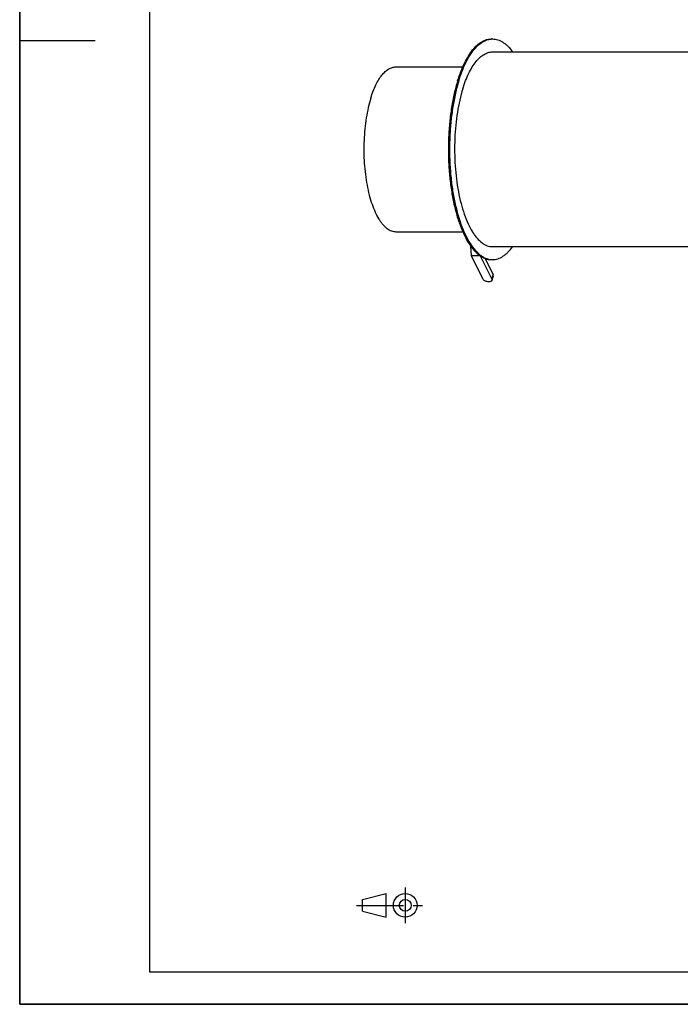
# Model space of a CAD drawing. Header units: millimetres. Extents: x 0 to 2100, y 0 to 2970.
# Tile 1 of 8: x 0 to 1017, y 0 to 1517. Entities that reach past the tile are written whole.
import ezdxf

# ---------------------------------------------------------------- set-up
doc = ezdxf.new("R2010")
doc.units = ezdxf.units.MM
doc.header["$LTSCALE"] = 193.6
doc.linetypes.add('CENTER', pattern=[0.6, 0.375, -0.075, 0.075, -0.075])
doc.layers.get('0').update_dxf_attribs({"linetype": 'CONTINUOUS'})
doc.layers.add('_ACHSEN', color=7, linetype='CONTINUOUS')

# ---------------------------------------------------------------- blocks, each defined once
blk = doc.blocks.new('PROJEKTIONSMETHODE_1_BL1', base_point=(570, 152.5))
at = {"color": 2, "linetype": 'CONTINUOUS'}
for p, q in [((527.8, 161.7), (564.5, 170.8)), ((564.5, 134.2), (564.5, 170.8)), ((527.8, 143.3), (527.8, 161.7)), ((527.8, 143.3), (564.5, 134.2))]:
    blk.add_line(p, q, dxfattribs=at)
at = {"color": 2, "linetype": 'CENTER'}
for p, q in [((593.8, 180), (593.8, 125)), ((518.7, 152.5), (621.3, 152.5))]:
    blk.add_line(p, q, dxfattribs=at)
at = {"color": 2, "linetype": 'CONTINUOUS'}
for radius in [18.3, 9.17]:
    blk.add_circle((593.8, 152.5), radius, dxfattribs=at)

msp = doc.modelspace()

# ---------------------------------------------------------------- linework, layer by layer
at = {"color": 7, "linetype": 'CONTINUOUS'}
for p, q in [((0, 0), (0, 2970)), ((0, 0), (0, 2970)), ((579.5, 1444.51), (682.41, 1444.51)), ((579.5, 1190.51), (682.4, 1190.51)), ((695.8, 1153.57), (694.62, 1168.41)), ((713.34, 1117.82), (695.8, 1153.57)), ((708.94, 1153.57), (695.8, 1153.57)), ((727.16, 1117.82), (709.97, 1152.85)), ((716.68, 1149.38), (729.09, 1124.09)), ((729.35, 1121.88), (727.41, 1115.61)), ((0, 0), (2100, 0)), ((0, 0), (2100, 0))]:
    msp.add_line(p, q, dxfattribs=at)
at = {"color": 3, "linetype": 'CONTINUOUS'}
for p, q in [((0, 2950), (0, 1485)), ((0, 1485), (0, 0)), ((0, 1485), (116, 1485)), ((2090, 0), (0, 0))]:
    msp.add_line(p, q, dxfattribs=at)
at = {"color": 5, "linetype": 'CONTINUOUS'}
for p, q in [((200, 2900), (200, 50)), ((200, 50), (2040, 50))]:
    msp.add_line(p, q, dxfattribs=at)
at = {"color": 9, "linetype": 'CONTINUOUS'}
msp.add_line((727.16, 1117.82), (729.09, 1124.09), dxfattribs=at)
at = {"color": 7, "linetype": 'CONTINUOUS'}
for points, knots in [([(540.76, 1396.46), (541.87, 1400.05), (544.22, 1406.9), (548.32, 1416.44), (552.81, 1424.75), (557.64, 1431.74), (562.77, 1437.31), (568.14, 1441.4), (572.9, 1443.55), (576.69, 1444.38), (578.57, 1444.51), (579.5, 1444.51)], [0, 0, 0, 0, 0.1727604, 0.3318194, 0.476262, 0.6057285, 0.7206206, 0.8224004, 0.9139514, 0.9573473, 1, 1, 1, 1]), ([(540.76, 1396.46), (539.26, 1391.62), (536.59, 1381.49), (533.56, 1365.63), (531.4, 1348.84), (530.18, 1331.44), (529.9, 1313.76), (530.58, 1296.16), (532.2, 1278.97), (534.74, 1262.54), (538.13, 1247.17), (542.31, 1233.16), (547.21, 1220.77), (551.95, 1211.71), (556.08, 1205.54), (559.18, 1201.61), (562.39, 1198.24), (566.63, 1194.66), (571.22, 1192.04), (575.98, 1190.73), (578.34, 1190.51), (579.5, 1190.51)], [0, 0, 0, 0, 0.0673904, 0.139403, 0.2149379, 0.292784, 0.3716615, 0.4502607, 0.5272801, 0.601464, 0.6716431, 0.7367785, 0.7960157, 0.8487565, 0.8726159, 0.8948045, 0.9153798, 0.9344494, 0.9687248, 0.9845691, 1, 1, 1, 1]), ([(729.35, 1121.88), (729.46, 1122.22), (729.51, 1123), (729.27, 1123.73), (729.09, 1124.09)], [0, 0, 0, 0, 0.4740095, 1, 1, 1, 1]), ([(727.41, 1115.61), (727.34, 1115.38), (727.13, 1114.93), (726.62, 1114.36), (725.94, 1113.88), (724.78, 1113.38), (723.01, 1113.09), (720.72, 1113.23), (718.38, 1113.84), (716.22, 1114.85), (714.48, 1116.16), (713.62, 1117.26), (713.34, 1117.82)], [0, 0, 0, 0, 0.0431793, 0.0886339, 0.1381072, 0.1925821, 0.3167507, 0.457719, 0.606659, 0.752863, 0.8862435, 1, 1, 1, 1]), ([(727.16, 1117.82), (727.33, 1117.47), (727.58, 1116.73), (727.52, 1115.95), (727.41, 1115.61)], [0, 0, 0, 0, 0.5259905, 1, 1, 1, 1])]:
    msp.add_open_spline(points, degree=3, knots=knots, dxfattribs=at)
at = {"layer": '_ACHSEN', "color": 7, "linetype": 'CONTINUOUS'}
for p, q in [((726.41, 1487.51), (728.25, 1487.51)), ((728.25, 1467.51), (1527.9, 1467.51)), ((688.23, 1178.62), (688.65, 1177.02)), ((728.25, 1167.51), (1527.91, 1167.51)), ((726.41, 1147.51), (728.25, 1147.51))]:
    msp.add_line(p, q, dxfattribs=at)
for centre, start, end in [((728.25, 1461.67), 90.00279, 94.07433), ((728.25, 1173.36), 265.92778, 269.9972)]:
    msp.add_arc(centre, 25.84, start, end, dxfattribs=at)
for points, knots in [([(674.55, 1423.19), (676.04, 1428), (679.18, 1437.16), (684.67, 1449.94), (690.68, 1461.06), (697.15, 1470.41), (704.01, 1477.87), (711.21, 1483.35), (717.57, 1486.22), (722.65, 1487.33), (725.16, 1487.51), (726.41, 1487.51)], [0, 0, 0, 0, 0.1727604, 0.3318194, 0.476262, 0.6057285, 0.7206206, 0.8224004, 0.9139514, 0.9573473, 1, 1, 1, 1]), ([(676.39, 1423.19), (677.83, 1427.86), (680.88, 1436.76), (686.18, 1449.21), (691.97, 1460.12), (698.2, 1469.37), (704.8, 1476.85), (711.72, 1482.49), (717.85, 1485.62), (722.76, 1487.01), (725.2, 1487.36), (726.41, 1487.45)], [0, 0, 0, 0, 0.1712157, 0.3293189, 0.473438, 0.6031918, 0.7188646, 0.8216578, 0.9140053, 0.9575177, 1, 1, 1, 1]), ([(728.25, 1487.51), (729.6, 1487.51), (732.34, 1487.3), (736.41, 1486.32), (740.45, 1484.71), (744.42, 1482.47), (748.33, 1479.61), (753.61, 1474.84), (757.15, 1470.59), (759.38, 1467.54)], [0, 0, 0, 0, 0.1058857, 0.2139496, 0.3262122, 0.4444205, 0.569992, 0.7040107, 1, 1, 1, 1]), ([(682.49, 1410.76), (683.8, 1415), (686.58, 1423.09), (691.42, 1434.36), (696.73, 1444.17), (702.43, 1452.42), (708.49, 1459.01), (714.84, 1463.84), (720.46, 1466.37), (724.93, 1467.35), (727.15, 1467.51), (728.25, 1467.51)], [0, 0, 0, 0, 0.1727604, 0.3318194, 0.476262, 0.6057285, 0.7206206, 0.8224004, 0.9139514, 0.9573473, 1, 1, 1, 1]), ([(674.55, 1423.19), (672.55, 1416.72), (668.97, 1403.16), (664.91, 1381.93), (662.03, 1359.44), (660.39, 1336.15), (660.02, 1312.49), (660.93, 1288.93), (663.1, 1265.93), (666.49, 1243.92), (671.03, 1223.35), (676.63, 1204.6), (682.24, 1190.4), (687.23, 1180.3), (691.06, 1173.62), (695.06, 1167.63), (699.21, 1162.37), (703.51, 1157.86), (707.92, 1154.13), (712.44, 1151.2), (717.04, 1149.08), (721.71, 1147.8), (724.86, 1147.51), (726.41, 1147.51)], [0, 0, 0, 0, 0.0673827, 0.1393871, 0.2149134, 0.2927506, 0.371619, 0.4502093, 0.5272198, 0.6013952, 0.6715663, 0.7366943, 0.7959247, 0.82314, 0.8486841, 0.8725408, 0.8947268, 0.9152997, 0.9343672, 0.9520975, 0.9687284, 0.9845709, 1, 1, 1, 1]), ([(676.39, 1423.19), (674.42, 1416.8), (670.88, 1403.42), (666.84, 1382.48), (663.96, 1360.3), (662.29, 1337.32), (661.85, 1313.95), (662.67, 1290.66), (664.71, 1267.88), (667.95, 1246.03), (672.32, 1225.54), (677.74, 1206.79), (684.1, 1190.12), (690.27, 1177.84), (695.65, 1169.4), (699.71, 1163.97), (703.9, 1159.28), (708.23, 1155.33), (712.65, 1152.16), (717.17, 1149.77), (721.76, 1148.19), (724.88, 1147.69), (726.41, 1147.58)], [0, 0, 0, 0, 0.0669276, 0.1384039, 0.2133648, 0.2906394, 0.3689891, 0.4471455, 0.523845, 0.5978658, 0.668065, 0.7334202, 0.7930787, 0.8464236, 0.8706376, 0.893203, 0.9141622, 0.9336025, 0.9516659, 0.9685583, 0.9845557, 1, 1, 1, 1]), ([(682.49, 1410.76), (680.73, 1405.05), (677.57, 1393.08), (673.99, 1374.35), (671.44, 1354.51), (670, 1333.96), (669.67, 1313.08), (670.47, 1292.29), (672.39, 1271.99), (675.38, 1252.58), (679.39, 1234.43), (684.33, 1217.88), (690.11, 1203.25), (695.72, 1192.55), (700.59, 1185.26), (705.3, 1179.3), (710.41, 1174.35), (715.92, 1170.76), (719.98, 1168.9), (724.1, 1167.77), (726.88, 1167.51), (728.25, 1167.51)], [0, 0, 0, 0, 0.0673883, 0.1393987, 0.2149312, 0.2927748, 0.3716498, 0.4502466, 0.5272635, 0.6014451, 0.671622, 0.7367554, 0.7959907, 0.8487298, 0.8725885, 0.8947764, 0.9343618, 0.9520935, 0.9687258, 0.9845696, 1, 1, 1, 1]), ([(688.53, 1178.09), (688.53, 1178), (688.52, 1177.65), (688.58, 1177.29), (688.65, 1177.02)], [0, 0, 0, 0, 0.2430051, 1, 1, 1, 1]), ([(688.65, 1177.02), (688.81, 1176.38), (689.53, 1175.05), (690.6, 1174.02), (691.23, 1173.53)], [0, 0, 0, 0, 0.4556272, 1, 1, 1, 1]), ([(728.25, 1147.51), (729.6, 1147.51), (732.34, 1147.73), (736.42, 1148.7), (740.45, 1150.32), (744.43, 1152.56), (748.34, 1155.42), (753.62, 1160.2), (757.16, 1164.45), (759.39, 1167.5)], [0, 0, 0, 0, 0.1058748, 0.2139294, 0.3261854, 0.4443906, 0.5699632, 0.7039874, 1, 1, 1, 1])]:
    msp.add_open_spline(points, degree=3, knots=knots, dxfattribs=at)

# ---------------------------------------------------------------- block references
at = {"color": 2, "linetype": 'CONTINUOUS'}
msp.add_blockref('PROJEKTIONSMETHODE_1_BL1', (570, 152.5), dxfattribs=at)

doc.saveas('drawing.dxf')
